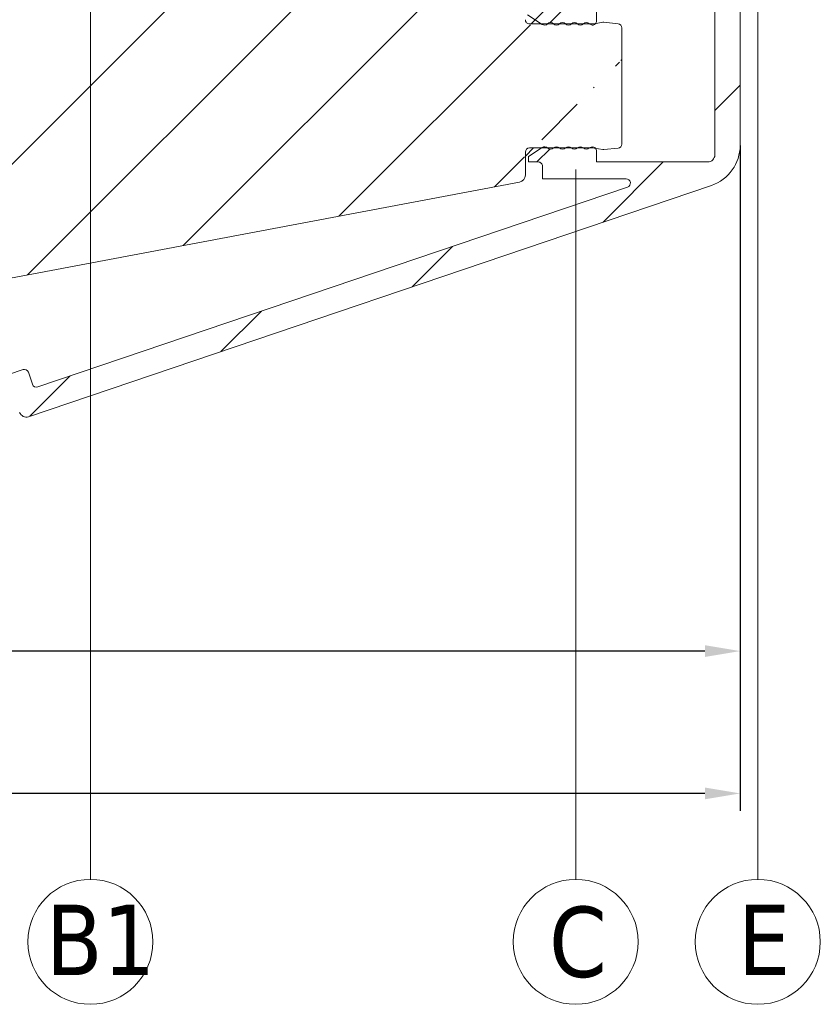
# Model space of a CAD drawing. Header units: millimetres. Extents: x 582 to 4940, y -30 to 2368.
# Tile 13 of 20: x 1469 to 1526, y 72 to 142. Entities that reach past the tile are written whole.
import ezdxf

# ---------------------------------------------------------------- set-up
doc = ezdxf.new("R2010")
doc.units = ezdxf.units.MM
doc.layers.get('0').update_dxf_attribs({"lineweight": 13})
for name, color, linetype, lineweight in [('CARTER LED', 8, 'Continuous', 13), ('INDICATORI', 7, 'Continuous', 5), ('PENSILINA MAXI', 8, 'Continuous', 9), ('Quote', 5, 'Continuous', 9)]:
    doc.layers.add(name, color=color, linetype=linetype, lineweight=lineweight)
doc.styles.get("Standard").update_dxf_attribs({"font": 'TAHOMA.TTF'})
doc.styles.add('STANDARD-Tahoma', font='TAHOMA.TTF')
doc.dimstyles.new('Annotativa millimetri', dxfattribs={"dimscale": 0, "dimtxt": 5, "dimasz": 2.5, "dimexe": 1.25, "dimexo": 0.625, "dimtad": 1, "dimtoh": 1, "dimdec": 1, "dimtxsty": 'Standard', "dimcen": 2.5, "dimclrd": 256, "dimclre": 256, "dimclrt": 7, "dimadec": 0, "dimazin": 0, "dimtfac": 1, "dimtdec": 1, "dimtmove": 0, "dimatfit": 3, "dimfxl": 1, "dimarcsym": 0})

# ---------------------------------------------------------------- blocks, each defined once
blk = doc.blocks.new('*D55')
at = {"layer": 'Defpoints', "color": 0}
for p in [(1520.144112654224, 133.5169795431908), (1370.023856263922, 104.9301984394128), (1520.144112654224, 86.80858475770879)]:
    blk.add_point(p, dxfattribs=at)
at = {"layer": 'Quote', "lineweight": -2, "ltscale": 0.5}
for p, q in [((1520.144112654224, 132.8919795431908), (1520.144112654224, 85.55858475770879)), ((1370.023856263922, 104.3051984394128), (1370.023856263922, 85.55858475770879)), ((1372.523856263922, 86.80858475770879), (1436.568984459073, 86.80858475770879)), ((1517.644112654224, 86.80858475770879), (1453.598984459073, 86.80858475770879))]:
    blk.add_line(p, q, dxfattribs=at)
at = {"layer": 'Quote'}
for points in [[(1372.523856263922, 87.22525142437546), (1372.523856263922, 86.39191809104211), (1370.023856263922, 86.80858475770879)], [(1517.644112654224, 86.39191809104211), (1517.644112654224, 87.22525142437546), (1520.144112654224, 86.80858475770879)]]:
    blk.add_solid(points, dxfattribs=at)
at = {"layer": 'Quote', "color": 7, "insert": (1445.083984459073, 86.80858475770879), "char_height": 5, "attachment_point": 5}
blk.add_mtext('150,1', dxfattribs=at)
blk = doc.blocks.new('*D56')
at = {"layer": 'Defpoints', "color": 0}
for p in [(1403.023750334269, 145.6842831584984), (1520.144112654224, 133.5169795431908), (1403.023750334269, 96.93030007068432)]:
    blk.add_point(p, dxfattribs=at)
at = {"layer": 'Quote', "lineweight": -2, "ltscale": 0.5}
for p, q in [((1403.023750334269, 145.0592831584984), (1403.023750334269, 95.68030007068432)), ((1520.144112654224, 132.8919795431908), (1520.144112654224, 95.68030007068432)), ((1405.523750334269, 96.93030007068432), (1436.450995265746, 96.93030007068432)), ((1517.644112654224, 96.93030007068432), (1453.480995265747, 96.93030007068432))]:
    blk.add_line(p, q, dxfattribs=at)
at = {"layer": 'Quote'}
for points in [[(1405.523750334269, 97.346966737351), (1405.523750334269, 96.51363340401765), (1403.023750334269, 96.93030007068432)], [(1517.644112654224, 96.51363340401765), (1517.644112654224, 97.346966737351), (1520.144112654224, 96.93030007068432)]]:
    blk.add_solid(points, dxfattribs=at)
at = {"layer": 'Quote', "color": 7, "insert": (1444.965995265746, 96.93030007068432), "char_height": 5, "attachment_point": 5}
blk.add_mtext('117,1', dxfattribs=at)

msp = doc.modelspace()

# ---------------------------------------------------------------- hatches: boundary and pattern name
at = {"ltscale": 0.5}
h = msp.add_hatch(dxfattribs=at)
h.set_pattern_fill('ANSI31', color=256, scale=2, style=0)
h.set_pattern_definition([(45, (1061.096246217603, -536.1423307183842), (-4.490128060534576, 4.490128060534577), [])])
edge = h.paths.add_edge_path()
edge.add_line((1381.024266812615, 176.6809347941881), (1372.02394999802, 176.6809347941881))
edge.add_line((1381.024266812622, 162.1809347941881), (1372.02394999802, 162.1809347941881))
edge.add_arc((1518.811762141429, 202.792846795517), 1.000000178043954, 1.000009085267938, 84.37739479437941)
edge.add_arc((1518.2171608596, 197.4801388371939), 0.3500001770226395, 2.896545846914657e-05, 89.99997103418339)
edge.add_line((1513.417161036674, 197.8301390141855), (1518.217161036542, 197.8301390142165))
edge.add_arc((1513.417161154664, 197.480138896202), 0.350000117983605, 90.00001931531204, 179.9999807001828)
edge.add_arc((1519.428136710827, 196.1301258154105), 0.5000000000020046, 269.9999677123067, 360.9999999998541)
edge.add_line((1517.667702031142, 195.630126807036), (1519.428136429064, 195.6301258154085))
edge.add_arc((1517.667702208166, 195.9801254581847), 0.3499986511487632, 180.0000289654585, 269.9999710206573)
edge.add_line((1517.317703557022, 196.2301237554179), (1517.317703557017, 195.9801252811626))
edge.add_arc((1517.41770369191, 196.2301236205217), 0.1000001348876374, 90.00007723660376, 179.9999227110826)
edge.add_line((1518.217161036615, 196.3301237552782), (1517.417703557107, 196.3301237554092))
edge.add_arc((1518.217160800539, 196.680123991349), 0.3500002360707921, 270.0000386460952, 359.9999613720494)
edge.add_arc((1513.417161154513, 196.680123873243), 0.3500001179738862, 180.0000192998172, 269.9999806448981)
edge.add_line((1514.216618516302, 196.3301237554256), (1513.417161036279, 196.3301237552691))
edge.add_arc((1514.216618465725, 196.2301237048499), 0.1000000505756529, 2.895287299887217e-05, 89.99997102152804)
edge.add_line((1514.316618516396, 195.980125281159), (1514.316618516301, 196.2301237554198))
edge.add_arc((1513.966619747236, 195.9801255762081), 0.3499987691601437, 269.9998704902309, 359.9999517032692)
edge.add_line((1510.464505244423, 141.6549319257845), (1510.382416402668, 141.6518774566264))
edge.add_line((1511.470570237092, 141.5543881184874), (1510.464505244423, 141.6549319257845))
edge.add_arc((1511.440737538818, 141.2558751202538), 0.3000000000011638, 0, 84.29294186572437)
edge.add_line((1511.740737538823, 132.9965353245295), (1511.740737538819, 141.2558751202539))
edge.add_arc((1511.440737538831, 132.9965353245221), 0.2999999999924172, 275.7070581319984, 360)
edge.add_line((1510.464505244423, 132.597478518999), (1511.470570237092, 132.698022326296))
edge.add_line((1510.382416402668, 132.6005329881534), (1510.464505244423, 132.597478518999))
edge.add_line((1503.323674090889, 144.7308493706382), (1503.323674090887, 143.2302222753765))
edge.add_line((1503.823674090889, 144.7308493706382), (1503.323674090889, 144.7308493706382))
edge.add_line((1504.819068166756, 143.3208294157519), (1503.823674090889, 144.7308493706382))
edge.add_line((1504.87398484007, 143.1478144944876), (1504.819068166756, 143.3208294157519))
edge.add_line((1504.873984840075, 141.8385125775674), (1504.87398484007, 143.1478144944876))
edge.add_arc((1505.173984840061, 141.8385125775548), 0.299999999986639, 180, 270.0000000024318)
edge.add_line((1509.69563594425, 141.5385125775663), (1505.173984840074, 141.5385125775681))
edge.add_line((1509.782571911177, 141.5461086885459), (1509.69563594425, 141.5385125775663))
edge.add_line((1509.672063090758, 132.717939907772), (1509.759645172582, 132.710344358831))
edge.add_line((1505.173676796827, 132.7136783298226), (1509.672063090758, 132.717939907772))
edge.add_arc((1505.173961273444, 132.4133938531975), 0.3002846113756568, 90.05427954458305, 179.9457204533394)
edge.add_line((1504.874300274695, 130.7826674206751), (1504.873676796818, 132.4136783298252))
edge.add_arc((1504.374300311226, 130.7824762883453), 0.5000000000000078, 280.6825730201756, 360.0219021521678)
edge.add_line((1510.382416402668, 141.6518774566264), (1509.782571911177, 141.5461086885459))
edge.add_line((1509.759645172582, 132.710344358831), (1510.382416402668, 132.6005329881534))
edge.add_line((1519.928060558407, 196.1388520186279), (1519.811610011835, 202.8102993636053))
edge.add_line((1518.567161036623, 197.480139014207), (1518.56716103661, 196.6801237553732))
edge.add_line((1513.067161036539, 196.6801237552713), (1513.067161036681, 197.4801390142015))
edge.add_arc((1370.373855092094, 213.1285244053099), 0.3499988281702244, 90.00005795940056, 179.9999420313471)
edge.add_line((1370.623853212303, 213.4785232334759), (1370.373854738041, 213.47852323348))
edge.add_arc((1370.62385304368, 213.3785230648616), 0.1000001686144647, 9.655572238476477e-05, 89.99990338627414)
edge.add_line((1370.723853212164, 212.5790657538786), (1370.723853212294, 213.378523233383))
edge.add_arc((1371.073853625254, 212.5790661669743), 0.3500004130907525, 180.0000676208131, 269.9999323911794)
edge.add_line((1371.873868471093, 212.2290657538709), (1371.073853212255, 212.2290657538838))
edge.add_arc((1371.873868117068, 212.579066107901), 0.3500003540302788, 270.0000579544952, 359.999942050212)
edge.add_line((1372.223868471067, 217.3790657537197), (1372.223868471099, 212.5790657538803))
edge.add_arc((1371.873868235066, 217.3790655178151), 0.3500002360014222, 3.86185141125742e-05, 89.99996136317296)
edge.add_line((1371.073853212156, 217.7290657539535), (1371.873868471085, 217.7290657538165))
edge.add_arc((1371.073853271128, 217.37906569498), 0.3500000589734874, 90.00000965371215, 179.9999903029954)
edge.add_line((1370.723853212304, 216.5796082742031), (1370.723853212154, 217.3790657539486))
edge.add_arc((1370.623853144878, 216.579608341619), 0.1000000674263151, 270.0000386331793, 359.9999613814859)
edge.add_line((1370.373854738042, 216.4796082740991), (1370.623853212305, 216.4796082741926))
edge.add_arc((1370.3738551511, 216.829607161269), 0.3499988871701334, 180.0000676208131, 269.9999323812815)
edge.add_line((1370.023856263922, 219.4301984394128), (1370.02385626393, 216.8296067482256))
edge.add_line((1427.823674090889, 144.7308493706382), (1427.823674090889, 143.2308493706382))
edge.add_line((1428.323674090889, 144.7308493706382), (1427.823674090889, 144.7308493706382))
edge.add_line((1429.38312894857, 143.2300844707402), (1428.323674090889, 144.7308493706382))
edge.add_line((1476.82367410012, 143.2300643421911), (1429.38312894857, 143.2300844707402))
edge.add_line((1477.823674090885, 144.7308292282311), (1476.82367410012, 143.2300643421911))
edge.add_line((1478.323674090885, 144.7308292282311), (1477.823674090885, 144.7308292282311))
edge.add_line((1478.323674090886, 143.2321568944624), (1478.323674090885, 144.7308292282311))
edge.add_line((1381.024317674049, 176.7751741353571), (1381.024368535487, 183.619413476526))
edge.add_arc((1397.723882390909, 195.2265200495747), 0.2999999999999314, 0, 123.0878883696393)
edge.add_line((1381.932518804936, 185.2950817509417), (1397.560104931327, 195.4778702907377))
edge.add_arc((1383.02436937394, 183.6194130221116), 2.000000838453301, 123.0879013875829, 179.9999869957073)
edge.add_arc((1386.024368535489, 157.1659846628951), 4.999999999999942, 180, 235.7552106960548)
edge.add_line((1397.555725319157, 143.267522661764), (1383.210719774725, 153.0327800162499))
edge.add_arc((1397.724544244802, 143.5155149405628), 0.3000000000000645, 235.7552106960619, 360.0063376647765)
edge.add_line((1398.02402266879, 148.2308493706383), (1398.024544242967, 143.5155481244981))
edge.add_line((1400.02402266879, 148.2308493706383), (1398.02402266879, 148.2308493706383))
edge.add_line((1400.024520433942, 143.7307940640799), (1400.02402266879, 148.2308493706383))
edge.add_arc((1400.524520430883, 143.7308493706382), 0.5000000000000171, 180.006337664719, 270)
edge.add_arc((1400.523882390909, 195.1302915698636), 0.4999999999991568, 89.99991678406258, 180)
edge.add_line((1400.023882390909, 190.6302896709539), (1400.023882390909, 195.1302915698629))
edge.add_line((1398.023882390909, 190.6302896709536), (1400.023882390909, 190.6302896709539))
edge.add_line((1398.023882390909, 195.2265200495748), (1398.023882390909, 190.6302896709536))
edge.add_line((1372.02394999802, 155.9831147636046), (1370.023856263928, 153.6795049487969))
edge.add_line((1370.02385626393, 183.7037151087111), (1372.02394999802, 181.400105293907))
edge.add_line((1370.023856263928, 153.6795049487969), (1370.023856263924, 104.9301984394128))
edge.add_line((1427.823674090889, 143.2308493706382), (1400.524520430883, 143.2308493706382))
edge.add_line((1370.023856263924, 213.1285247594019), (1370.02385626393, 183.7037151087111))
edge.add_line((1503.323674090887, 143.2302222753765), (1478.323674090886, 143.2321568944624))
edge.add_line((1370.023856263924, 104.9301984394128), (1504.466984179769, 130.2911416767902))
edge.add_line((1518.909737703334, 203.7880357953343), (1370.023856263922, 219.4301984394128))
edge.add_line((1400.523883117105, 195.6302915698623), (1513.966618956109, 195.6301268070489))
edge.add_line((1381.024368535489, 157.165984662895), (1381.024266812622, 162.1809347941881))
edge.add_line((1372.02394999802, 162.1809347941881), (1372.02394999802, 155.9831147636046))
edge.add_line((1372.02394999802, 181.400105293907), (1372.02394999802, 176.6809347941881))
h = msp.add_hatch(dxfattribs=at)
h.set_pattern_fill('ANSI31', color=256, scale=2, style=0)
h.set_pattern_definition([(45, (0, 0), (-4.490128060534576, 4.490128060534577), [])])
edge = h.paths.add_edge_path()
edge.add_line((1516.288624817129, 158.9179245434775), (1516.088624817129, 158.7179245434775))
edge.add_line((1516.088624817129, 158.7179245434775), (1514.338624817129, 158.7179245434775))
edge.add_line((1514.338624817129, 158.7179245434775), (1514.038624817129, 159.0179245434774))
edge.add_line((1514.038624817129, 159.0179245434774), (1513.738624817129, 158.7179245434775))
edge.add_line((1513.738624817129, 158.7179245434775), (1512.583136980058, 158.7179245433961))
edge.add_arc((1512.583137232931, 159.21792479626), 0.5000002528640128, 180.00002897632, 269.9999710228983, ccw=False)
edge.add_line((1512.083136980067, 159.2179245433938), (1512.083136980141, 161.6179377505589))
edge.add_arc((1512.583136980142, 161.6179377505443), 0.5000000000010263, 89.9999641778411, 179.9999999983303, ccw=False)
edge.add_line((1512.583137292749, 162.1179377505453), (1514.182595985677, 162.1179367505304))
edge.add_arc((1514.182595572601, 161.7679378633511), 0.3499988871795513, 6.762055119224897e-05, 89.99993237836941, ccw=False)
edge.add_line((1514.532594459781, 161.7679382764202), (1514.532594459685, 161.5179398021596))
edge.add_arc((1514.432594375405, 161.517939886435), 0.1000000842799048, 270.0000482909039, 359.999951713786, ccw=False)
edge.add_line((1514.432594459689, 161.4179398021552), (1513.633136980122, 161.41793980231))
edge.add_arc((1513.633137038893, 161.0679397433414), 0.3500000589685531, 90.00000962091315, 179.9999903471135)
edge.add_line((1513.283136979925, 161.0679398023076), (1513.283136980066, 160.2679245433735))
edge.add_arc((1513.633137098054, 160.2679246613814), 0.3500001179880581, 180.0000193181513, 269.9999806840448)
edge.add_line((1513.63313698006, 159.9179245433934), (1518.433136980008, 159.9179245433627))
edge.add_arc((1518.433136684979, 160.2679248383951), 0.3500002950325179, 270.0000482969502, 359.999951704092)
edge.add_line((1518.783136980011, 160.2679245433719), (1518.783136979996, 161.0679398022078))
edge.add_arc((1518.433136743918, 161.0679395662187), 0.3500002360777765, 3.863191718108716e-05, 89.99996135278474)
edge.add_line((1518.43313698, 161.4179398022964), (1517.633679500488, 161.4179398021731))
edge.add_arc((1517.633679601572, 161.5179399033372), 0.1000001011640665, 180.0000579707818, 269.9999420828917, ccw=False)
edge.add_line((1517.533679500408, 161.5179398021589), (1517.533679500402, 161.7679382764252))
edge.add_arc((1517.883678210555, 161.7679380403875), 0.3499987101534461, 90.00003863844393, 179.9999613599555, ccw=False)
edge.add_line((1517.883677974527, 162.1179367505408), (1519.644112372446, 162.1179377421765))
edge.add_arc((1519.644112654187, 161.6179377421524), 0.5000000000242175, 2.375202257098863e-09, 90.00003228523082, ccw=False)
edge.add_line((1520.144112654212, 161.6179377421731), (1520.144112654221, 132.8966154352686))
edge.add_arc((1517.144112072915, 132.8966158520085), 3.000000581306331, 288.72605197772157, 359.99999204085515, ccw=False)
edge.add_line((1518.10724320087, 130.0554221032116), (1469.560640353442, 113.5987045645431))
edge.add_arc((1469.400118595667, 114.0722367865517), 0.4999999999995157, 198.7260440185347, 288.7260440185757, ccw=False)
edge.add_line((1468.926586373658, 113.9117150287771), (1468.701855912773, 114.5746601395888))
edge.add_arc((1468.417736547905, 114.4783470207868), 0.3000000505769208, 18.72605367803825, 108.726034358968)
edge.add_line((1468.321423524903, 114.7624664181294), (1466.995533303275, 114.3130054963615))
edge.add_arc((1466.899220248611, 114.5971248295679), 0.3000000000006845, 198.7260440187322, 288.7260440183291, ccw=False)
edge.add_line((1466.615100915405, 114.5008117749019), (1465.908805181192, 116.5843535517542))
edge.add_line((1465.908805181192, 116.5843535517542), (1464.610982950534, 117.7886998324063))
edge.add_arc((1464.81504781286, 118.0086032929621), 0.3000000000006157, 108.72604401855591, 227.1394594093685, ccw=False)
edge.add_line((1464.718734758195, 118.2927226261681), (1465.266718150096, 118.4784824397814))
edge.add_line((1465.266718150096, 118.4784824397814), (1464.570963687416, 120.5309279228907))
edge.add_arc((1464.286844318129, 120.4346148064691), 0.3000000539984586, 18.72605297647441, 100.6825640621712)
edge.add_line((1464.231234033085, 120.7294156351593), (1452.072188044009, 118.4357701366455))
edge.add_line((1452.072188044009, 118.4357701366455), (1451.488210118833, 118.8344802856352))
edge.add_line((1451.488210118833, 118.8344802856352), (1451.089518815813, 118.2504023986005))
edge.add_line((1451.089518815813, 118.2504023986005), (1446.196734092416, 117.3274423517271))
edge.add_arc((1446.289417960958, 116.836107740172), 0.5000000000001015, 100.6825730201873, 198.7259292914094)
edge.add_line((1445.815885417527, 116.6755869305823), (1447.27249371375, 112.3786556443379))
edge.add_line((1447.27249371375, 112.3786556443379), (1447.820477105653, 112.5644154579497))
edge.add_arc((1447.916790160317, 112.2802961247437), 0.2999999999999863, -9.68737137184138, 108.72604401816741, ccw=False)
edge.add_line((1448.212512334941, 112.2298144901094), (1447.914580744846, 110.4845267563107))
edge.add_line((1447.914580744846, 110.4845267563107), (1448.620876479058, 108.4009849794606))
edge.add_arc((1448.336757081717, 108.3046719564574), 0.300000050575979, -71.27394632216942, 18.726034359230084, ccw=False)
edge.add_line((1448.433070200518, 108.0205525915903), (1447.107179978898, 107.5710916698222))
edge.add_arc((1447.203493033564, 107.2869723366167), 0.3000000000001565, 108.7260440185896, 198.7260440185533)
edge.add_line((1446.919373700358, 107.1906592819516), (1447.144104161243, 106.5277141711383))
edge.add_arc((1446.670571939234, 106.367192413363), 0.499999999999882, -71.27395598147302, 18.726044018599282, ccw=False)
edge.add_line((1446.831093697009, 105.893660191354), (1373.391544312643, 80.99853160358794))
edge.add_arc((1373.295231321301, 81.28265106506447), 0.3000001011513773, 198.7260633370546, 288.7260246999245, ccw=False)
edge.add_line((1373.011111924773, 81.18633788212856), (1372.625859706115, 82.3228152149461))
edge.add_arc((1372.90997903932, 82.41912826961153), 0.3000000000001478, 108.72604401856, 198.7260440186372, ccw=False)
edge.add_line((1372.813665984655, 82.7032476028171), (1445.022030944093, 107.1810194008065))
edge.add_arc((1444.925717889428, 107.4651387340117), 0.2999999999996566, 288.7260440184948, 378.7260440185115)
edge.add_line((1445.209837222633, 107.5614517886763), (1444.920898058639, 108.413809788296))
edge.add_arc((1445.205017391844, 108.5101228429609), 0.2999999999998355, 108.72604401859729, 198.7260440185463, ccw=False)
edge.add_line((1445.108704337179, 108.7942421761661), (1446.150475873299, 109.1473902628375))
edge.add_arc((1446.054162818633, 109.4315095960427), 0.3000000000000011, 288.7260440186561, 378.7260440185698)
edge.add_line((1446.338282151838, 109.5278226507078), (1443.55676763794, 117.733169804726))
edge.add_arc((1444.314419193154, 117.9900046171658), 0.7999999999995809, 100.68257302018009, 198.7260440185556, ccw=False)
edge.add_line((1444.166125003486, 118.7761399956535), (1465.007209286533, 122.7075388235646))
edge.add_arc((1465.155503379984, 121.9214032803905), 0.8000001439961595, 18.726052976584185, 100.68256406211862, ccw=False)
edge.add_line((1465.913155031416, 122.1782382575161), (1467.741938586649, 116.7834061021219))
edge.add_arc((1468.026057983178, 116.8797192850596), 0.3000001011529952, 198.7260633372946, 288.7260246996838)
edge.add_line((1468.122370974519, 116.5955998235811), (1469.16414163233, 116.9487476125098))
edge.add_arc((1469.260454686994, 116.664628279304), 0.3000000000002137, 18.726044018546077, 108.72604401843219, ccw=False)
edge.add_line((1469.5445740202, 116.760941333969), (1469.833513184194, 115.9085833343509))
edge.add_arc((1470.117632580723, 116.0048965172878), 0.3000001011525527, 198.7260633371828, 288.7260246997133)
edge.add_line((1470.213945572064, 115.7207770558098), (1512.138974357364, 129.9328602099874))
edge.add_arc((1512.042661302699, 130.2169795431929), 0.2999999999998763, 288.7260440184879, 449.9999999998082)
edge.add_line((1512.0426613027, 130.5169795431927), (1506.089919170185, 130.5169795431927))
edge.add_line((1506.089919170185, 130.5169795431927), (1506.089861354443, 131.4169795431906))
edge.add_arc((1505.789861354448, 131.4169795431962), 0.29999999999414, 359.9999999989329, 450.0000000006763)
edge.add_line((1505.789861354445, 131.7169795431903), (1505.089919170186, 131.7169795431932))
edge.add_line((1505.089919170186, 131.7169795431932), (1505.089919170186, 132.1109135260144))
edge.add_line((1505.089919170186, 132.1109135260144), (1506.074020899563, 132.7557737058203))
edge.add_arc((1506.238447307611, 132.5048475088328), 0.2999999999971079, 44.99999999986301, 123.23594224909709, ccw=False)
edge.add_arc((1506.662711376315, 132.9291116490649), 0.3000000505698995, 225.0000096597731, 314.9999903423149)
edge.add_arc((1507.086975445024, 132.5048473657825), 0.3000001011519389, 45.00001931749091, 134.9999806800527, ccw=False)
edge.add_arc((1507.511239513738, 132.9291115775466), 0.3000000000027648, 225.0000000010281, 315.0000000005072)
edge.add_arc((1507.93550358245, 132.5048473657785), 0.3000001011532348, 45.00001931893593, 134.9999806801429, ccw=False)
edge.add_arc((1508.359767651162, 132.9291117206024), 0.3000001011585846, 225.000019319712, 314.9999806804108)
edge.add_arc((1508.784031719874, 132.5048475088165), 0.3000000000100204, 45.00000000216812, 134.9999999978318, ccw=False)
edge.add_arc((1509.208295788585, 132.9291116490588), 0.3000000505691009, 225.0000096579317, 314.9999903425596)
edge.add_line((1509.420427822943, 132.7169795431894), (1509.632559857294, 132.8048475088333))
edge.add_arc((1509.632559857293, 132.5048475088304), 0.3000000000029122, 6.517097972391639e-10, 89.99999999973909, ccw=False)
edge.add_line((1509.932559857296, 132.5048475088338), (1509.932559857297, 131.7169795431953))
edge.add_line((1509.932559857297, 131.7169795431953), (1517.844112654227, 131.7169795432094))
edge.add_arc((1517.844112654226, 132.2169795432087), 0.4999999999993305, 270.0000000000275, 360.0000000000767)
edge.add_line((1518.344112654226, 132.2169795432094), (1518.34411265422, 142.5420333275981))
edge.add_arc((1517.944112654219, 142.5420333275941), 0.4000000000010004, 5.8216554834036e-10, 179.9999999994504)
edge.add_line((1517.544112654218, 142.5420333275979), (1509.932559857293, 142.5420333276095))
edge.add_line((1509.932559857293, 142.5420333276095), (1509.932559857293, 141.7541653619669))
edge.add_arc((1509.632559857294, 141.7541653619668), 0.2999999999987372, -90.00000000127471, 1.5290879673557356e-11, ccw=False)
edge.add_line((1509.632559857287, 141.4541653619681), (1509.420427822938, 141.5420333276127))
edge.add_arc((1509.208295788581, 141.3299012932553), 0.3000000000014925, 45.00000000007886, 134.9999999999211)
edge.add_arc((1508.78403171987, 141.7541655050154), 0.3000001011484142, 225.0000193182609, 314.99998068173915, ccw=False)
edge.add_arc((1508.359767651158, 141.3299012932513), 0.3000000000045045, 45.00000000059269, 134.9999999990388)
edge.add_arc((1507.935503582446, 141.7541654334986), 0.3000000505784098, 225.0000096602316, 314.99999034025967, ccw=False)
edge.add_arc((1507.511239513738, 141.3299012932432), 0.300000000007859, 45.00000000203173, 134.9999999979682)
edge.add_arc((1507.086975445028, 141.7541654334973), 0.3000000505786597, 225.000009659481, 314.99999034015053, ccw=False)
edge.add_arc((1506.662711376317, 141.3299012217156), 0.3000000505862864, 45.00000966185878, 134.9999903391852)
edge.add_arc((1506.238447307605, 141.7541653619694), 0.3000000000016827, 236.7640577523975, 314.99999999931, ccw=False)
edge.add_line((1506.074020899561, 141.5032391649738), (1505.024286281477, 142.1911071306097))
edge.add_arc((1505.188712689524, 142.4420333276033), 0.3000000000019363, 90.00000000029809, 236.7640577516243, ccw=False)
edge.add_line((1505.188712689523, 142.7420333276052), (1505.789861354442, 142.7420333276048))
edge.add_arc((1505.789861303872, 143.0420333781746), 0.3000000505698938, 270.000009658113, 359.9963096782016)
edge.add_line((1506.08986135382, 143.0420140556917), (1506.089930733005, 143.7420333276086))
edge.add_line((1506.089930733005, 143.7420333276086), (1518.044112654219, 143.74203332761))
edge.add_arc((1518.04411265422, 144.0420333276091), 0.2999999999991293, 269.9999999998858, 360.0000000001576)
edge.add_line((1518.344112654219, 144.0420333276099), (1518.344112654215, 158.2179245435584))
edge.add_arc((1517.844112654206, 158.2179245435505), 0.5000000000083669, 9.066552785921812e-10, 90.00000000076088)
edge.add_line((1517.8441126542, 158.7179245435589), (1516.488624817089, 158.7179245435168))
edge.add_line((1516.488624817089, 158.7179245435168), (1516.288624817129, 158.9179245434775))

# ---------------------------------------------------------------- linework, layer by layer
for p, q in [((1521.398704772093, 80.69232660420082), (1521.398704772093, 163.6623512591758)), ((1473.955079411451, 80.69232660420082), (1473.955079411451, 163.0911797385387)), ((1508.452682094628, 80.69232660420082), (1508.452682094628, 131.1919594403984))]:
    msp.add_line(p, q, dxfattribs=at)
at = {"layer": 'CARTER LED', "ltscale": 0.5}
for points in [[(1520.144112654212, 161.6179377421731), (1520.144112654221, 132.8966154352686, -0.3214207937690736), (1518.10724320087, 130.0554221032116), (1469.560640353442, 113.5987045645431, -0.4142135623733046), (1468.926586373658, 113.9117150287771)], [(1468.122370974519, 116.5955998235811), (1469.16414163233, 116.9487476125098, -0.4142135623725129), (1469.5445740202, 116.760941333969), (1469.833513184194, 115.9085833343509, 0.4142133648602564), (1470.213945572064, 115.7207770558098), (1512.138974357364, 129.9328602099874, 0.8486166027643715), (1512.0426613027, 130.5169795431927), (1506.089919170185, 130.5169795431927), (1506.089861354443, 131.4169795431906, 0.4142135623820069), (1505.789861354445, 131.7169795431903), (1505.089919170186, 131.7169795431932), (1505.089919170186, 132.1109135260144), (1506.074020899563, 132.7557737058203, -0.3552775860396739), (1506.450579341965, 132.7169795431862, 0.4142134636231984), (1506.874843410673, 132.7169795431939, -0.4142133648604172), (1507.299107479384, 132.7169795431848, 0.4142135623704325), (1507.723371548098, 132.7169795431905, -0.4142133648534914), (1508.147635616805, 132.7169795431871, 0.4142133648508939), (1508.571899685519, 132.7169795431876, -0.4142135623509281), (1508.996163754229, 132.7169795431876, 0.414213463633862), (1509.420427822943, 132.7169795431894), (1509.632559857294, 132.8048475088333, -0.4142135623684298), (1509.932559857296, 132.5048475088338), (1509.932559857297, 131.7169795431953), (1517.844112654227, 131.7169795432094, 0.4142135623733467), (1518.344112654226, 132.2169795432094), (1518.34411265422, 142.5420333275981, 0.9999999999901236)], [(1509.932559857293, 142.5420333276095), (1509.932559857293, 141.7541653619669, -0.4142135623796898), (1509.632559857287, 141.4541653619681), (1509.420427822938, 141.5420333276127, 0.4142135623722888), (1508.996163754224, 141.5420333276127, -0.414213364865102), (1508.571899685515, 141.5420333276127, 0.4142135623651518), (1508.147635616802, 141.542033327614, -0.4142134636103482), (1507.723371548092, 141.5420333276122, 0.4142135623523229), (1507.299107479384, 141.5420333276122, -0.4142134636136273), (1506.874843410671, 141.5420333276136, 0.4142134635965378), (1506.45057934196, 141.5420333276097, -0.3552775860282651), (1506.074020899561, 141.5032391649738), (1505.024286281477, 142.1911071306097, -0.7451330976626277)]]:
    msp.add_lwpolyline(points, format="xyb", dxfattribs=at)
at = {"layer": 'INDICATORI', "color": 0, "ltscale": 0.5}
for centre in [(1473.955079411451, 76.24990072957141), (1508.452682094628, 76.24990072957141), (1521.398704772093, 76.24990072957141)]:
    msp.add_circle(centre, 4.442425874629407, dxfattribs=at)
at = {"layer": 'PENSILINA MAXI', "ltscale": 0.5}
for p, q in [((1509.69563594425, 141.5385125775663, -815.3252979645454), (1505.173984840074, 141.5385125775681, -815.3252979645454)), ((1509.782571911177, 141.5461086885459, -815.3252979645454), (1509.69563594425, 141.5385125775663, -815.3252979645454)), ((1510.382416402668, 141.6518774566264, -815.3252979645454), (1509.782571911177, 141.5461086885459, -815.3252979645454)), ((1510.464505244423, 141.6549319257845, -815.3252979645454), (1510.382416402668, 141.6518774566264, -815.3252979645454)), ((1511.470570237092, 141.5543881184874, -815.3252979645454), (1510.464505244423, 141.6549319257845, -815.3252979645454)), ((1511.740737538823, 132.9965353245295, -815.3252979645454), (1511.740737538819, 141.2558751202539, -815.3252979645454)), ((1504.874300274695, 130.7826674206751, -815.3252979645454), (1504.873676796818, 132.4136783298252, -815.3252979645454)), ((1505.173676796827, 132.7136783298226, -815.3252979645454), (1509.672063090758, 132.717939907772, -815.3252979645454)), ((1509.672063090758, 132.717939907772, -815.3252979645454), (1509.759645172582, 132.710344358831, -815.3252979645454)), ((1509.759645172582, 132.710344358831, -815.3252979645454), (1510.382416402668, 132.6005329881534, -815.3252979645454)), ((1510.382416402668, 132.6005329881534, -815.3252979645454), (1510.464505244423, 132.597478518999, -815.3252979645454)), ((1510.464505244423, 132.597478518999, -815.3252979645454), (1511.470570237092, 132.698022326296, -815.3252979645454)), ((1370.023856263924, 104.9301984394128, -815.3252979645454), (1504.466984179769, 130.2911416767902, -815.3252979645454))]:
    msp.add_line(p, q, dxfattribs=at)
for centre, radius, start, end in [((1505.173984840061, 141.8385125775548, -815.3252979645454), 0.299999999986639, 180, 270.0000000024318), ((1511.440737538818, 141.2558751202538, -815.3252979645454), 0.3000000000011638, 0, 84.29294186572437), ((1505.173961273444, 132.4133938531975, -815.3252979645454), 0.3002846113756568, 90.05427954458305, 179.9457204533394), ((1511.440737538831, 132.9965353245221, -815.3252979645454), 0.2999999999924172, 275.7070581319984, 0), ((1504.374300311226, 130.7824762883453, -815.3252979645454), 0.5000000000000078, 280.6825730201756, 0.02190215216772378)]:
    msp.add_arc(centre, radius, start, end, dxfattribs=at)

# ---------------------------------------------------------------- texts
at = {"layer": 'INDICATORI', "color": 0, "ltscale": 0.5, "char_height": 5, "width": 4.196492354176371, "attachment_point": 1, "style": 'STANDARD-Tahoma'}
for s, insert in [('B1', (1470.78059135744, 78.88980272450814)), ('C', (1506.554636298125, 78.75477246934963)), ('E', (1519.976580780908, 78.88980272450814))]:
    msp.add_mtext(s, dxfattribs=dict(at, insert=insert))

# ---------------------------------------------------------------- dimensions: what is measured, and where the dimension line sits
at = {"layer": 'Quote', "ltscale": 0.5}
dim = msp.add_linear_dim(base=(1403.023750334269, 96.93030007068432), p1=(1520.144112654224, 133.5169795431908), p2=(1403.023750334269, 145.6842831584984, -407.6626489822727), dimstyle='Annotativa millimetri', override={"dimscale": 1, "dimtad": 0, "dimlfac": 1, "dimtxsty": 'Standard', "dimsah": 1, "dimtolj": 0}, dxfattribs=at)
dim.commit()
dim.dimension.update_dxf_attribs({"geometry": '*D56', "text_midpoint": (1444.965995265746, 96.93030007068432), "dimtype": 160})
dim = msp.add_linear_dim(base=(1520.144112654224, 86.80858475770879), p1=(1370.023856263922, 104.9301984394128), p2=(1520.144112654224, 133.5169795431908), dimstyle='Annotativa millimetri', override={"dimscale": 1, "dimtad": 0, "dimlfac": 1, "dimtxsty": 'Standard', "dimsah": 1, "dimtolj": 0}, dxfattribs=at)
dim.commit()
dim.dimension.update_dxf_attribs({"geometry": '*D55', "text_midpoint": (1445.083984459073, 86.80858475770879)})

doc.saveas('drawing.dxf')
